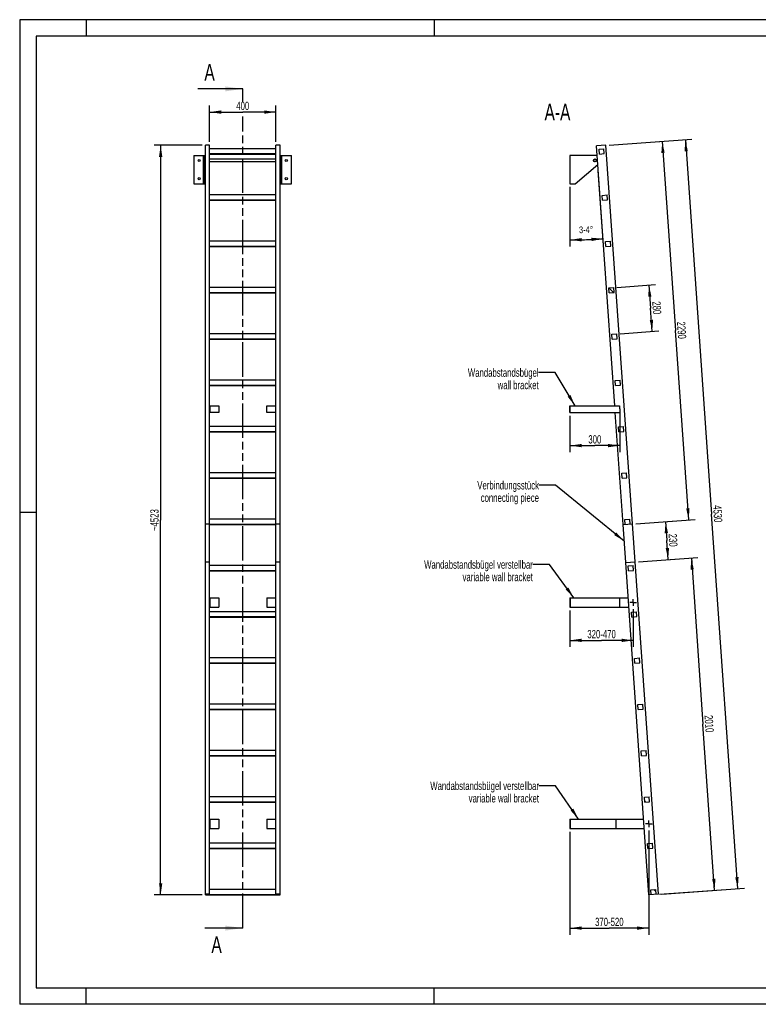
# Model space of a CAD drawing. Header units: millimetres. Extents: x 0 to 8400, y 0 to 5940.
# Tile 1 of 2: x 0 to 4455, y 0 to 5940. Entities that reach past the tile are written whole.
import ezdxf

# ---------------------------------------------------------------- set-up
doc = ezdxf.new("R2010")
doc.units = ezdxf.units.MM
doc.header["$LTSCALE"] = 462
doc.linetypes.add('CENTER', pattern=[0.6, 0.375, -0.075, 0.075, -0.075])
doc.linetypes.add('PHANTOM', pattern=[0.8, 0.45, -0.05, 0.1, -0.05, 0.1, -0.05])
doc.layers.get('0').update_dxf_attribs({"linetype": 'CONTINUOUS'})
for name, color, linetype in [('005_AXIS', 7, 'CONTINUOUS'), ('050_DIMENSIONING', 7, 'CONTINUOUS'), ('053_NOTES', 7, 'CONTINUOUS'), ('HATCHING_BL0', 7, 'CONTINUOUS')]:
    doc.layers.add(name, color=color, linetype=linetype)
doc.styles.get("Standard").update_dxf_attribs({"font": 'txt', "width": 0.7})
doc.dimstyles.new('DIMSTYLE_1', dxfattribs={"dimtxt": 50, "dimasz": 70, "dimexe": 2, "dimexo": 1, "dimtad": 1, "dimdec": 1, "dimtxsty": 'Standard', "dimblk": '_FILLED', "dimblk1": '_FILLED', "dimblk2": '_FILLED', "dimcen": 0.09, "dimazin": 2, "dimtp": 0.5, "dimtm": 0.5, "dimtfac": 1, "dimtdec": 1, "dimtofl": 0, "dimtmove": 0, "dimatfit": 3, "dimldrblk": '_FILLED', "dimfxl": 1, "dimtolj": 1, "dimarcsym": 0})
doc.dimstyles.new('DIMSTYLE_2', dxfattribs={"dimtxt": 40, "dimasz": 70, "dimexe": 2, "dimexo": 1, "dimgap": 2, "dimtad": 1, "dimdec": 1, "dimtxsty": 'Standard', "dimblk": '_FILLED', "dimblk1": '_FILLED', "dimblk2": '_FILLED', "dimcen": 0.09, "dimazin": 2, "dimtp": 0.5, "dimtm": 0.5, "dimtfac": 1, "dimtdec": 1, "dimtofl": 0, "dimtmove": 0, "dimatfit": 3, "dimldrblk": '_FILLED', "dimfxl": 1, "dimtolj": 1, "dimarcsym": 0})
doc.dimstyles.new('DIMSTYLE_3', dxfattribs={"dimtxt": 50, "dimasz": 70, "dimexe": 2, "dimexo": 1, "dimtad": 1, "dimdec": 1, "dimtxsty": 'Standard', "dimblk": '_FILLED', "dimblk1": '_FILLED', "dimblk2": '_FILLED', "dimcen": 0.09, "dimazin": 2, "dimtp": 2, "dimtm": 2, "dimtfac": 1, "dimtdec": 1, "dimtofl": 0, "dimtmove": 0, "dimatfit": 3, "dimldrblk": '_FILLED', "dimfxl": 1, "dimtolj": 1, "dimarcsym": 0})
doc.dimstyles.new('DIMSTYLE_4', dxfattribs={"dimtxt": 50, "dimasz": 70, "dimexe": 2, "dimexo": 1, "dimtad": 1, "dimdec": 0, "dimtxsty": 'Standard', "dimblk": '_FILLED', "dimblk1": '_FILLED', "dimblk2": '_FILLED', "dimcen": 0.09, "dimazin": 2, "dimtp": 2, "dimtm": 2, "dimtfac": 1, "dimtdec": 0, "dimtofl": 0, "dimtmove": 0, "dimatfit": 3, "dimldrblk": '_FILLED', "dimfxl": 1, "dimtolj": 1, "dimarcsym": 0})
doc.dimstyles.new('DIMSTYLE_5', dxfattribs={"dimtxt": 50, "dimasz": 70, "dimexe": 2, "dimexo": 1, "dimtad": 1, "dimtxsty": 'Standard', "dimblk": '_FILLED', "dimblk1": '_FILLED', "dimblk2": '_FILLED', "dimcen": 0.09, "dimazin": 2, "dimtp": 0.5, "dimtm": 0.5, "dimtfac": 1, "dimtofl": 0, "dimtmove": 0, "dimatfit": 3, "dimldrblk": '_FILLED', "dimfxl": 1, "dimtolj": 1, "dimarcsym": 0})
doc.dimstyles.new('DIMSTYLE_6', dxfattribs={"dimtxt": 50, "dimasz": 70, "dimexe": 2, "dimexo": 1, "dimtad": 1, "dimtxsty": 'Standard', "dimblk": '_FILLED', "dimblk1": '_FILLED', "dimblk2": '_FILLED', "dimcen": 0.09, "dimazin": 2, "dimtp": 0.8, "dimtm": 0.8, "dimtfac": 1, "dimtofl": 0, "dimtmove": 0, "dimatfit": 3, "dimldrblk": '_FILLED', "dimfxl": 1, "dimtolj": 1, "dimarcsym": 0})
doc.dimstyles.new('DIMSTYLE_7', dxfattribs={"dimtxt": 50, "dimasz": 70, "dimexe": 2, "dimexo": 1, "dimtad": 1, "dimtxsty": 'Standard', "dimblk": '_FILLED', "dimblk1": '_FILLED', "dimblk2": '_FILLED', "dimcen": 0.09, "dimazin": 2, "dimtp": 2, "dimtm": 2, "dimtfac": 1, "dimtofl": 0, "dimtmove": 0, "dimatfit": 3, "dimldrblk": '_FILLED', "dimfxl": 1, "dimtolj": 1, "dimarcsym": 0})
doc.dimstyles.new('DIMSTYLE_8', dxfattribs={"dimtxt": 50, "dimasz": 70, "dimexe": 2, "dimexo": 1, "dimtad": 1, "dimdec": 0, "dimtxsty": 'Standard', "dimblk": '_FILLED', "dimblk1": '_FILLED', "dimblk2": '_FILLED', "dimcen": 0.09, "dimazin": 2, "dimtp": 0.5, "dimtm": 0.5, "dimtfac": 1, "dimtdec": 0, "dimtofl": 0, "dimtmove": 0, "dimatfit": 3, "dimldrblk": '_FILLED', "dimfxl": 1, "dimtolj": 1, "dimarcsym": 0})
doc.dimstyles.get("Standard").update_dxf_attribs({"dimtxt": 50, "dimasz": 70, "dimexe": 2, "dimexo": 1, "dimtad": 1, "dimtxsty": 'Standard', "dimblk": '_FILLED', "dimblk1": '_FILLED', "dimblk2": '_FILLED', "dimcen": 0.09, "dimazin": 2, "dimtol": 1, "dimtp": 0.01, "dimtm": 0.01, "dimtfac": 1, "dimtofl": 0, "dimtmove": 0, "dimatfit": 3, "dimldrblk": '_FILLED', "dimfxl": 1, "dimtolj": 1, "dimarcsym": 0})

# ---------------------------------------------------------------- blocks, each defined once
blk = doc.blocks.new('_FILLED')
at = {"color": 0, "linetype": 'ByBlock'}
blk.add_solid([(0, 0), (-1, 0.143), (-1, -0.143)], dxfattribs=at)
blk = doc.blocks.new('*D2')
at = {"layer": '050_DIMENSIONING', "color": 2, "linetype": 'Continuous', "transparency": 16777216}
for p, q in [((1145.2, 5202.6), (1145.2, 5422.6)), ((1545.2, 5202.6), (1545.2, 5422.6)), ((1145.2, 5382.6), (1345.2, 5382.6)), ((1545.2, 5382.6), (1345.2, 5382.6))]:
    blk.add_line(p, q, dxfattribs=at)
at = {"layer": '050_DIMENSIONING', "color": 2, "linetype": 'Continuous', "transparency": 16777216, "xscale": 70, "yscale": 70, "zscale": 70, "rotation": 180}
blk.add_blockref('_FILLED', (1145.2, 5382.6), dxfattribs=at)
at = {"layer": '050_DIMENSIONING', "color": 2, "linetype": 'Continuous', "transparency": 16777216, "xscale": 70, "yscale": 70, "zscale": 70}
blk.add_blockref('_FILLED', (1545.2, 5382.6), dxfattribs=at)
at = {"layer": '050_DIMENSIONING', "color": 2, "linetype": 'Continuous', "transparency": 16777216, "insert": (1345.2, 5445.1), "char_height": 50, "width": 176.786, "attachment_point": 2, "line_spacing_factor": 0.9}
blk.add_mtext('400', dxfattribs=at)
blk = doc.blocks.new('*D3')
at = {"layer": '050_DIMENSIONING', "color": 2, "linetype": 'Continuous', "transparency": 16777216}
for p, q in [((3521, 4578.7), (3489.4, 5030.8)), ((3318.7, 4930.8), (3318.7, 4571.6))]:
    blk.add_line(p, q, dxfattribs=at)
for start, end in [(270, 272), (272, 274)]:
    blk.add_arc((3318.7, 7472.4), 2860.8, start, end, dxfattribs=at)
for points in [[(3388.5, 4622.5), (3318.7, 4611.6), (3388.8, 4602.5)], [(3448.9, 4604.6), (3518.2, 4618.6), (3447.8, 4624.5)]]:
    blk.add_solid(points, dxfattribs=at)
at = {"layer": '050_DIMENSIONING', "color": 2, "linetype": 'Continuous', "transparency": 16777216, "insert": (3415.7, 4693.3), "char_height": 40, "width": 172.857, "attachment_point": 2, "rotation": 2, "line_spacing_factor": 0.9}
blk.add_mtext('3-4\\fgdt;{\\W1.0;{\\fgdt;~}}', dxfattribs=at)
blk = doc.blocks.new('*D4')
at = {"layer": '050_DIMENSIONING', "color": 2, "linetype": 'Continuous', "transparency": 16777216}
for p, q in [((3555.9, 5184), (4054.6, 5218.9)), ((4014.7, 5216.1), (4172.7, 2956.6)), ((4330.7, 697.1), (4172.7, 2956.6)), ((3871.9, 665), (4370.6, 699.9))]:
    blk.add_line(p, q, dxfattribs=at)
at = {"layer": '050_DIMENSIONING', "color": 2, "linetype": 'Continuous', "transparency": 16777216, "xscale": 70, "yscale": 70, "zscale": 70}
for p, rotation in [((4014.7, 5216.1), 94), ((4330.7, 697.1), 274)]:
    blk.add_blockref('_FILLED', p, dxfattribs=dict(at, rotation=rotation))
at = {"layer": '050_DIMENSIONING', "color": 2, "linetype": 'Continuous', "transparency": 16777216, "insert": (4235.1, 2961), "char_height": 50, "width": 225, "attachment_point": 2, "rotation": 274, "line_spacing_factor": 0.9}
blk.add_mtext('4530', dxfattribs=at)
blk = doc.blocks.new('*D5')
at = {"layer": '050_DIMENSIONING', "color": 2, "linetype": 'Continuous', "transparency": 16777216}
for p, q in [((1100.2, 5182.6), (810.2, 5182.6)), ((850.2, 5182.6), (850.2, 2921.1)), ((850.2, 659.7), (850.2, 2921.1)), ((1100.2, 659.7), (810.2, 659.7))]:
    blk.add_line(p, q, dxfattribs=at)
at = {"layer": '050_DIMENSIONING', "color": 2, "linetype": 'Continuous', "transparency": 16777216, "xscale": 70, "yscale": 70, "zscale": 70}
for p, rotation in [((850.2, 5182.6), 90), ((850.2, 659.7), 270)]:
    blk.add_blockref('_FILLED', p, dxfattribs=dict(at, rotation=rotation))
at = {"layer": '050_DIMENSIONING', "color": 2, "linetype": 'Continuous', "transparency": 16777216, "insert": (787.7, 2921.1), "char_height": 50, "width": 283.929, "attachment_point": 2, "rotation": 90, "line_spacing_factor": 0.9}
blk.add_mtext('~4523', dxfattribs=at)
blk = doc.blocks.new('*D6')
at = {"layer": '050_DIMENSIONING', "color": 2, "linetype": 'Continuous', "transparency": 16777216}
for p, q in [((3618.7, 3592.2), (3618.7, 3330.7)), ((3318.7, 3550.7), (3318.7, 3330.7)), ((3318.7, 3370.7), (3468.7, 3370.7)), ((3618.7, 3370.7), (3468.7, 3370.7))]:
    blk.add_line(p, q, dxfattribs=at)
at = {"layer": '050_DIMENSIONING', "color": 2, "linetype": 'Continuous', "transparency": 16777216, "xscale": 70, "yscale": 70, "zscale": 70, "rotation": 180}
blk.add_blockref('_FILLED', (3318.7, 3370.7), dxfattribs=at)
at = {"layer": '050_DIMENSIONING', "color": 2, "linetype": 'Continuous', "transparency": 16777216, "xscale": 70, "yscale": 70, "zscale": 70}
blk.add_blockref('_FILLED', (3618.7, 3370.7), dxfattribs=at)
at = {"layer": '050_DIMENSIONING', "color": 2, "linetype": 'Continuous', "transparency": 16777216, "insert": (3468.7, 3433.2), "char_height": 50, "width": 171.429, "attachment_point": 2, "line_spacing_factor": 0.9}
blk.add_mtext('300', dxfattribs=at)
blk = doc.blocks.new('*D7')
at = {"layer": '050_DIMENSIONING', "color": 2, "linetype": 'Continuous', "transparency": 16777216}
for p, q in [((3700.2, 2384.1), (3700.2, 2155.6)), ((3318.7, 2375.6), (3318.7, 2155.6)), ((3318.7, 2195.6), (3509.4, 2195.6)), ((3700.2, 2195.6), (3509.4, 2195.6))]:
    blk.add_line(p, q, dxfattribs=at)
at = {"layer": '050_DIMENSIONING', "color": 2, "linetype": 'Continuous', "transparency": 16777216, "xscale": 70, "yscale": 70, "zscale": 70, "rotation": 180}
blk.add_blockref('_FILLED', (3318.7, 2195.6), dxfattribs=at)
at = {"layer": '050_DIMENSIONING', "color": 2, "linetype": 'Continuous', "transparency": 16777216, "xscale": 70, "yscale": 70, "zscale": 70}
blk.add_blockref('_FILLED', (3700.2, 2195.6), dxfattribs=at)
at = {"layer": '050_DIMENSIONING', "color": 2, "linetype": 'Continuous', "transparency": 16777216, "insert": (3509.4, 2258.1), "char_height": 50, "width": 401.786, "attachment_point": 2, "line_spacing_factor": 0.9}
blk.add_mtext('320-470\\P ', dxfattribs=at)
blk = doc.blocks.new('*D8')
at = {"layer": '050_DIMENSIONING', "color": 2, "linetype": 'Continuous', "transparency": 16777216}
for p, q in [((3318.7, 1040.7), (3318.7, 419.7)), ((3793.6, 1049.2), (3793.6, 419.7)), ((3318.7, 459.7), (3556.1, 459.7)), ((3793.6, 459.7), (3556.1, 459.7))]:
    blk.add_line(p, q, dxfattribs=at)
at = {"layer": '050_DIMENSIONING', "color": 2, "linetype": 'Continuous', "transparency": 16777216, "xscale": 70, "yscale": 70, "zscale": 70, "rotation": 180}
blk.add_blockref('_FILLED', (3318.7, 459.7), dxfattribs=at)
at = {"layer": '050_DIMENSIONING', "color": 2, "linetype": 'Continuous', "transparency": 16777216, "xscale": 70, "yscale": 70, "zscale": 70}
blk.add_blockref('_FILLED', (3793.6, 459.7), dxfattribs=at)
at = {"layer": '050_DIMENSIONING', "color": 2, "linetype": 'Continuous', "transparency": 16777216, "insert": (3556.1, 522.2), "char_height": 50, "width": 396.429, "attachment_point": 2, "line_spacing_factor": 0.9}
blk.add_mtext('370-520\\P ', dxfattribs=at)
blk = doc.blocks.new('*D9')
at = {"layer": '050_DIMENSIONING', "color": 2, "linetype": 'Continuous', "transparency": 16777216}
for p, q in [((3731.6, 2670.2), (4090.8, 2695.3)), ((4050.9, 2692.5), (4121, 1689.9)), ((4191.1, 687.4), (4121, 1689.9)), ((3858.4, 664.1), (4231, 690.2))]:
    blk.add_line(p, q, dxfattribs=at)
at = {"layer": '050_DIMENSIONING', "color": 2, "linetype": 'Continuous', "transparency": 16777216, "xscale": 70, "yscale": 70, "zscale": 70}
for p, rotation in [((4050.9, 2692.5), 94), ((4191.1, 687.4), 274)]:
    blk.add_blockref('_FILLED', p, dxfattribs=dict(at, rotation=rotation))
at = {"layer": '050_DIMENSIONING', "color": 2, "linetype": 'Continuous', "transparency": 16777216, "insert": (4183.3, 1694.3), "char_height": 50, "width": 219.643, "attachment_point": 2, "rotation": 274, "line_spacing_factor": 0.9}
blk.add_mtext('2010', dxfattribs=at)
blk = doc.blocks.new('*D10')
at = {"layer": '050_DIMENSIONING', "color": 2, "linetype": 'Continuous', "transparency": 16777216}
for p, q in [((3555.9, 5184), (3915, 5209.1)), ((3875.1, 5206.3), (3955, 4064.1)), ((4034.8, 2921.9), (3955, 4064.1)), ((3715.6, 2899.6), (4074.7, 2924.7))]:
    blk.add_line(p, q, dxfattribs=at)
at = {"layer": '050_DIMENSIONING', "color": 2, "linetype": 'Continuous', "transparency": 16777216, "xscale": 70, "yscale": 70, "zscale": 70}
for p, rotation in [((3875.1, 5206.3), 94), ((4034.8, 2921.9), 274)]:
    blk.add_blockref('_FILLED', p, dxfattribs=dict(at, rotation=rotation))
at = {"layer": '050_DIMENSIONING', "color": 2, "linetype": 'Continuous', "transparency": 16777216, "insert": (4017.3, 4068.5), "char_height": 50, "width": 235.714, "attachment_point": 2, "rotation": 274, "line_spacing_factor": 0.9}
blk.add_mtext('2290', dxfattribs=at)
blk = doc.blocks.new('*D11')
at = {"layer": '050_DIMENSIONING', "color": 2, "linetype": 'Continuous', "transparency": 16777216}
for p, q in [((3715.6, 2899.5), (3935.1, 2914.8)), ((3895.2, 2912), (3903.2, 2797.4)), ((3911.2, 2682.8), (3903.2, 2797.4)), ((3731.6, 2670.3), (3951.1, 2685.6))]:
    blk.add_line(p, q, dxfattribs=at)
at = {"layer": '050_DIMENSIONING', "color": 2, "linetype": 'Continuous', "transparency": 16777216, "xscale": 70, "yscale": 70, "zscale": 70}
for p, rotation in [((3895.2, 2912), 94), ((3911.2, 2682.8), 274)]:
    blk.add_blockref('_FILLED', p, dxfattribs=dict(at, rotation=rotation))
at = {"layer": '050_DIMENSIONING', "color": 2, "linetype": 'Continuous', "transparency": 16777216, "insert": (3965.5, 2801.8), "char_height": 50, "width": 171.429, "attachment_point": 2, "rotation": 274, "line_spacing_factor": 0.9}
blk.add_mtext('230', dxfattribs=at)
blk = doc.blocks.new('*D12')
at = {"layer": '050_DIMENSIONING', "color": 2, "linetype": 'Continuous', "transparency": 16777216}
for p, q in [((3602.4, 4325.2), (3835.3, 4341.5)), ((3795.4, 4338.7), (3805.2, 4199)), ((3814.9, 4059.3), (3805.2, 4199)), ((3621.9, 4045.8), (3854.8, 4062.1))]:
    blk.add_line(p, q, dxfattribs=at)
at = {"layer": '050_DIMENSIONING', "color": 2, "linetype": 'Continuous', "transparency": 16777216, "xscale": 70, "yscale": 70, "zscale": 70}
for p, rotation in [((3795.4, 4338.7), 94), ((3814.9, 4059.3), 274)]:
    blk.add_blockref('_FILLED', p, dxfattribs=dict(at, rotation=rotation))
at = {"layer": '050_DIMENSIONING', "color": 2, "linetype": 'Continuous', "transparency": 16777216, "insert": (3867.5, 4203.4), "char_height": 50, "width": 176.786, "attachment_point": 2, "rotation": 274, "line_spacing_factor": 0.9}
blk.add_mtext('280', dxfattribs=at)
blk = doc.blocks.new('XSEC_FILLED')
at = {"color": 0, "linetype": 'ByBlock'}
blk.add_solid([(0, 0), (-1, 0.143), (-1, -0.143)], dxfattribs=at)
blk = doc.blocks.new('HATCHING_BL0', base_point=(1209.9, 2991.1))
at = {"layer": 'HATCHING_BL0', "color": 7, "linetype": 'PHANTOM'}
for p, q in [((1345.2, 5442.2), (1345.2, 5522.6)), ((1345.2, 459.7), (1345.2, 5355.4))]:
    blk.add_line(p, q, dxfattribs=at)
at = {"layer": 'HATCHING_BL0', "color": 7, "linetype": 'Continuous', "char_height": 100, "width": 128.571, "attachment_point": 1, "line_spacing_factor": 0.9}
for insert in [(1113.9, 5672.6), (1156.3, 409.7)]:
    blk.add_mtext('A', dxfattribs=dict(at, insert=insert))
at = {"layer": 'HATCHING_BL0', "color": 7, "linetype": 'Continuous'}
for points in [[(1345.2, 5522.6), (1074.6, 5522.6)], [(1345.2, 459.7), (1117.1, 459.7)]]:
    blk.add_leader(points, dimstyle='Standard', override={"dimasz": 105, "dimtad": 0, "dimldrblk": 'XSEC_FILLED'}, dxfattribs=at)

msp = doc.modelspace()

# ---------------------------------------------------------------- hatches: boundary and pattern name
at = {"linetype": 'Continuous'}
h = msp.add_hatch(dxfattribs=at)
h.set_pattern_fill('ANSI31', color=2, angle=90, style=0, pattern_type=2)
h.set_pattern_definition([(135, (3318.65, 5035.77), (-239.875, -239.875), [])])
edge = h.paths.add_edge_path()
edge.add_line((3838.438, 662.711), (3808.511, 660.619))
edge.add_line((3808.511, 660.619), (3806.418, 690.545))
edge.add_line((3806.418, 690.545), (3836.345, 692.638))
edge.add_line((3838.438, 662.711), (3836.345, 692.638))
edge = h.paths.add_edge_path()
edge.add_line((3496.002, 5129.706), (3493.909, 5159.632))
edge.add_line((3493.909, 5159.632), (3523.836, 5161.725))
edge.add_line((3525.929, 5131.798), (3523.836, 5161.725))
edge.add_line((3496.002, 5129.706), (3525.929, 5131.798))
edge = h.paths.add_edge_path()
edge.add_line((3515.534, 4850.388), (3513.441, 4880.314))
edge.add_line((3513.441, 4880.314), (3543.368, 4882.407))
edge.add_line((3545.461, 4852.48), (3543.368, 4882.407))
edge.add_line((3515.534, 4850.388), (3545.461, 4852.48))
edge = h.paths.add_edge_path()
edge.add_line((3535.065, 4571.07), (3532.973, 4600.997))
edge.add_line((3532.973, 4600.997), (3562.9, 4603.089))
edge.add_line((3564.992, 4573.162), (3562.9, 4603.089))
edge.add_line((3535.065, 4571.07), (3564.992, 4573.162))
edge = h.paths.add_edge_path()
edge.add_line((3554.597, 4291.752), (3552.505, 4321.679))
edge.add_line((3552.505, 4321.679), (3582.432, 4323.771))
edge.add_line((3584.524, 4293.844), (3582.432, 4323.771))
edge.add_line((3554.597, 4291.752), (3584.524, 4293.844))
edge = h.paths.add_edge_path()
edge.add_line((3574.129, 4012.434), (3572.036, 4042.361))
edge.add_line((3572.036, 4042.361), (3601.963, 4044.453))
edge.add_line((3604.056, 4014.526), (3601.963, 4044.453))
edge.add_line((3574.129, 4012.434), (3604.056, 4014.526))
edge = h.paths.add_edge_path()
edge.add_line((3593.661, 3733.116), (3591.568, 3763.043))
edge.add_line((3591.568, 3763.043), (3621.495, 3765.135))
edge.add_line((3623.588, 3735.209), (3621.495, 3765.135))
edge.add_line((3593.661, 3733.116), (3623.588, 3735.209))
edge = h.paths.add_edge_path()
edge.add_line((3613.193, 3453.798), (3611.1, 3483.725))
edge.add_line((3611.1, 3483.725), (3641.027, 3485.818))
edge.add_line((3643.12, 3455.891), (3641.027, 3485.818))
edge.add_line((3613.193, 3453.798), (3643.12, 3455.891))
edge = h.paths.add_edge_path()
edge.add_line((3632.725, 3174.48), (3630.632, 3204.407))
edge.add_line((3630.632, 3204.407), (3660.559, 3206.5))
edge.add_line((3662.651, 3176.573), (3660.559, 3206.5))
edge.add_line((3632.725, 3174.48), (3662.651, 3176.573))
edge = h.paths.add_edge_path()
edge.add_line((3652.256, 2895.162), (3650.164, 2925.089))
edge.add_line((3650.164, 2925.089), (3680.091, 2927.182))
edge.add_line((3682.183, 2897.255), (3680.091, 2927.182))
edge.add_line((3652.256, 2895.162), (3682.183, 2897.255))
edge = h.paths.add_edge_path()
edge.add_line((3671.788, 2615.844), (3669.695, 2645.771))
edge.add_line((3669.695, 2645.771), (3699.622, 2647.864))
edge.add_line((3701.715, 2617.937), (3699.622, 2647.864))
edge.add_line((3671.788, 2615.844), (3701.715, 2617.937))
edge = h.paths.add_edge_path()
edge.add_line((3691.32, 2336.526), (3689.227, 2366.453))
edge.add_line((3689.227, 2366.453), (3719.154, 2368.546))
edge.add_line((3721.247, 2338.619), (3719.154, 2368.546))
edge.add_line((3691.32, 2336.526), (3721.247, 2338.619))
edge = h.paths.add_edge_path()
edge.add_line((3710.852, 2057.208), (3708.759, 2087.135))
edge.add_line((3708.759, 2087.135), (3738.686, 2089.228))
edge.add_line((3740.779, 2059.301), (3738.686, 2089.228))
edge.add_line((3710.852, 2057.208), (3740.779, 2059.301))
edge = h.paths.add_edge_path()
edge.add_line((3730.384, 1777.89), (3728.291, 1807.817))
edge.add_line((3728.291, 1807.817), (3758.218, 1809.91))
edge.add_line((3760.311, 1779.983), (3758.218, 1809.91))
edge.add_line((3730.384, 1777.89), (3760.311, 1779.983))
edge = h.paths.add_edge_path()
edge.add_line((3749.915, 1498.572), (3747.823, 1528.499))
edge.add_line((3747.823, 1528.499), (3777.75, 1530.592))
edge.add_line((3779.842, 1500.665), (3777.75, 1530.592))
edge.add_line((3749.915, 1498.572), (3779.842, 1500.665))
edge = h.paths.add_edge_path()
edge.add_line((3769.447, 1219.254), (3767.355, 1249.181))
edge.add_line((3767.355, 1249.181), (3797.281, 1251.274))
edge.add_line((3799.374, 1221.347), (3797.281, 1251.274))
edge.add_line((3769.447, 1219.254), (3799.374, 1221.347))
edge = h.paths.add_edge_path()
edge.add_line((3788.979, 939.936), (3786.886, 969.863))
edge.add_line((3786.886, 969.863), (3816.813, 971.956))
edge.add_line((3818.906, 942.029), (3816.813, 971.956))
edge.add_line((3788.979, 939.936), (3818.906, 942.029))
edge = h.paths.add_edge_path()
edge.add_arc((3469.653, 5090.773), 7.5, 0, 180)
edge.add_arc((3469.653, 5090.773), 7.5, -180, 0)

# ---------------------------------------------------------------- linework, layer by layer
at = {"color": 3, "linetype": 'Continuous'}
for p, q in [((0, 5940), (0, 0)), ((8400, 5940), (0, 5940)), ((400, 5940), (400, 5840)), ((2500, 5940), (2500, 5840)), ((0, 2970), (100, 2970)), ((400, 0), (400, 100)), ((2500, 0), (2500, 100)), ((8400, 0), (0, 0))]:
    msp.add_line(p, q, dxfattribs=at)
at = {"color": 5, "linetype": 'Continuous'}
for p, q in [((100, 5840), (100, 100)), ((8300, 5840), (100, 5840)), ((100, 100), (8300, 100))]:
    msp.add_line(p, q, dxfattribs=at)
at = {"color": 7, "linetype": 'Continuous'}
for p, q in [((1120.154, 659.677), (1120.154, 5182.618)), ((1145.154, 5182.618), (1120.154, 5182.618)), ((1145.154, 662.711), (1145.154, 5182.618)), ((1545.154, 662.711), (1545.154, 5182.618)), ((1570.154, 5182.618), (1545.154, 5182.618)), ((1570.154, 659.677), (1570.154, 5182.618)), ((3535.908, 5182.618), (3479.047, 5178.642)), ((3695.65, 2898.196), (3535.908, 5182.618)), ((1050.154, 5120.773), (1115.154, 5120.773)), ((1109.154, 4950.773), (1109.154, 5120.773)), ((1115.154, 4950.773), (1115.154, 5120.773)), ((1545.154, 5161.725), (1145.154, 5161.725)), ((1145.154, 5131.798), (1545.154, 5131.798)), ((1145.154, 5129.706), (1545.154, 5129.706)), ((1575.154, 4950.773), (1575.154, 5120.773)), ((1575.154, 5120.773), (1640.154, 5120.773)), ((1581.154, 4950.773), (1581.154, 5120.773)), ((3469.653, 5120.773), (3318.653, 5120.773)), ((3493.909, 5159.632), (3523.836, 5161.725)), ((3496.002, 5129.706), (3493.909, 5159.632)), ((3496.002, 5129.706), (3525.929, 5131.798)), ((3525.929, 5131.798), (3523.836, 5161.725)), ((3350.27, 4950.773), (3486.918, 5066.087)), ((1050.154, 4950.773), (1115.154, 4950.773)), ((1575.154, 4950.773), (1640.154, 4950.773)), ((3318.653, 4950.773), (3350.27, 4950.773)), ((1545.154, 4882.407), (1145.154, 4882.407)), ((3513.441, 4880.314), (3543.368, 4882.407)), ((3515.534, 4850.388), (3513.441, 4880.314)), ((3545.461, 4852.48), (3543.368, 4882.407)), ((1145.154, 4852.48), (1545.154, 4852.48)), ((1145.154, 4850.388), (1545.154, 4850.388)), ((3515.534, 4850.388), (3545.461, 4852.48)), ((1545.154, 4603.089), (1145.154, 4603.089)), ((3532.973, 4600.997), (3562.9, 4603.089)), ((3535.065, 4571.07), (3532.973, 4600.997)), ((3564.992, 4573.162), (3562.9, 4603.089)), ((1145.154, 4573.162), (1545.154, 4573.162)), ((1145.154, 4571.07), (1545.154, 4571.07)), ((3535.065, 4571.07), (3564.992, 4573.162)), ((1545.154, 4323.771), (1145.154, 4323.771)), ((1145.154, 4293.844), (1545.154, 4293.844)), ((1145.154, 4291.752), (1545.154, 4291.752)), ((3552.505, 4321.679), (3582.432, 4323.771)), ((3554.597, 4291.752), (3552.505, 4321.679)), ((3554.597, 4291.752), (3584.524, 4293.844)), ((3584.524, 4293.844), (3582.432, 4323.771)), ((1545.154, 4044.453), (1145.154, 4044.453)), ((3572.036, 4042.361), (3601.963, 4044.453)), ((3574.129, 4012.434), (3572.036, 4042.361)), ((3604.056, 4014.526), (3601.963, 4044.453)), ((1145.154, 4014.526), (1545.154, 4014.526)), ((1145.154, 4012.434), (1545.154, 4012.434)), ((3574.129, 4012.434), (3604.056, 4014.526)), ((1545.154, 3765.135), (1145.154, 3765.135)), ((3591.568, 3763.043), (3621.495, 3765.135)), ((3593.661, 3733.116), (3591.568, 3763.043)), ((3623.588, 3735.209), (3621.495, 3765.135)), ((1145.154, 3735.209), (1545.154, 3735.209)), ((1145.154, 3733.116), (1545.154, 3733.116)), ((3593.661, 3733.116), (3623.588, 3735.209)), ((1147.154, 3610.739), (1200.154, 3610.739)), ((1200.154, 3570.739), (1147.154, 3570.739)), ((1200.154, 3610.739), (1200.154, 3570.739)), ((1490.154, 3570.739), (1490.154, 3610.739)), ((1490.154, 3610.739), (1543.154, 3610.739)), ((1543.154, 3570.739), (1490.154, 3570.739)), ((3318.653, 3570.739), (3318.653, 3610.739)), ((3318.653, 3610.739), (3617.255, 3610.739)), ((3318.653, 3570.739), (3620.052, 3570.739)), ((3320.653, 3570.739), (3320.653, 3610.739)), ((3638.789, 2894.22), (3591.482, 3570.739)), ((1545.154, 3485.818), (1145.154, 3485.818)), ((1145.154, 3455.891), (1545.154, 3455.891)), ((1145.154, 3453.798), (1545.154, 3453.798)), ((3611.1, 3483.725), (3641.027, 3485.818)), ((3613.193, 3453.798), (3611.1, 3483.725)), ((3613.193, 3453.798), (3643.12, 3455.891)), ((3643.12, 3455.891), (3641.027, 3485.818)), ((1545.154, 3206.5), (1145.154, 3206.5)), ((1145.154, 3176.573), (1545.154, 3176.573)), ((1145.154, 3174.48), (1545.154, 3174.48)), ((3630.632, 3204.407), (3660.559, 3206.5)), ((3632.725, 3174.48), (3630.632, 3204.407)), ((3632.725, 3174.48), (3662.651, 3176.573)), ((3662.651, 3176.573), (3660.559, 3206.5)), ((1545.154, 2927.182), (1145.154, 2927.182)), ((3650.164, 2925.089), (3680.091, 2927.182)), ((3652.256, 2895.162), (3650.164, 2925.089)), ((3682.183, 2897.255), (3680.091, 2927.182)), ((1120.154, 2898.196), (1145.154, 2898.196)), ((1120.154, 2898.097), (1145.154, 2898.097)), ((1145.154, 2897.255), (1545.154, 2897.255)), ((1145.154, 2895.162), (1545.154, 2895.162)), ((1545.154, 2898.196), (1570.154, 2898.196)), ((1545.154, 2898.097), (1570.154, 2898.097)), ((3638.789, 2894.22), (3695.65, 2898.196)), ((3638.796, 2894.121), (3695.657, 2898.097)), ((3654.826, 2664.88), (3638.796, 2894.121)), ((3711.687, 2668.856), (3695.657, 2898.097)), ((1120.154, 2668.856), (1145.154, 2668.856)), ((1120.154, 2668.757), (1145.154, 2668.757)), ((1545.154, 2647.864), (1145.154, 2647.864)), ((1145.154, 2617.937), (1545.154, 2617.937)), ((1145.154, 2615.844), (1545.154, 2615.844)), ((1545.154, 2668.856), (1570.154, 2668.856)), ((1545.154, 2668.757), (1570.154, 2668.757)), ((3654.826, 2664.88), (3711.687, 2668.856)), ((3654.833, 2664.781), (3711.694, 2668.757)), ((3795.044, 659.677), (3654.833, 2664.781)), ((3669.695, 2645.771), (3699.622, 2647.864)), ((3671.788, 2615.844), (3669.695, 2645.771)), ((3671.788, 2615.844), (3701.715, 2617.937)), ((3701.715, 2617.937), (3699.622, 2647.864)), ((3851.905, 663.653), (3711.694, 2668.757)), ((1145.154, 2452.638), (1200.154, 2452.638)), ((1147.154, 2452.638), (1147.154, 2395.638)), ((1200.154, 2452.638), (1200.154, 2395.638)), ((1490.154, 2452.638), (1545.154, 2452.638)), ((1490.154, 2452.638), (1490.154, 2395.638)), ((1543.154, 2452.638), (1543.154, 2395.638)), ((3318.653, 2452.638), (3669.668, 2452.638)), ((3318.653, 2452.638), (3318.653, 2395.638)), ((3320.653, 2452.638), (3320.653, 2395.638)), ((3617.255, 2452.638), (3617.255, 2395.638)), ((1145.154, 2395.638), (1200.154, 2395.638)), ((1490.154, 2395.638), (1545.154, 2395.638)), ((3318.653, 2395.638), (3673.653, 2395.638)), ((1545.154, 2368.546), (1145.154, 2368.546)), ((1145.154, 2338.619), (1545.154, 2338.619)), ((1145.154, 2336.526), (1545.154, 2336.526)), ((3689.227, 2366.453), (3719.154, 2368.546)), ((3691.32, 2336.526), (3689.227, 2366.453)), ((3691.32, 2336.526), (3721.247, 2338.619)), ((3721.247, 2338.619), (3719.154, 2368.546)), ((1545.154, 2089.228), (1145.154, 2089.228)), ((3708.759, 2087.135), (3738.686, 2089.228)), ((3710.852, 2057.208), (3708.759, 2087.135)), ((3740.779, 2059.301), (3738.686, 2089.228)), ((1145.154, 2059.301), (1545.154, 2059.301)), ((1145.154, 2057.208), (1545.154, 2057.208)), ((3710.852, 2057.208), (3740.779, 2059.301)), ((1545.154, 1809.91), (1145.154, 1809.91)), ((3728.291, 1807.817), (3758.218, 1809.91)), ((3730.384, 1777.89), (3728.291, 1807.817)), ((3760.311, 1779.983), (3758.218, 1809.91)), ((1145.154, 1779.983), (1545.154, 1779.983)), ((1145.154, 1777.89), (1545.154, 1777.89)), ((3730.384, 1777.89), (3760.311, 1779.983)), ((1545.154, 1530.592), (1145.154, 1530.592)), ((1145.154, 1500.665), (1545.154, 1500.665)), ((1145.154, 1498.572), (1545.154, 1498.572)), ((3747.823, 1528.499), (3777.75, 1530.592)), ((3749.915, 1498.572), (3747.823, 1528.499)), ((3749.915, 1498.572), (3779.842, 1500.665)), ((3779.842, 1500.665), (3777.75, 1530.592)), ((1545.154, 1251.274), (1145.154, 1251.274)), ((3767.355, 1249.181), (3797.281, 1251.274)), ((3769.447, 1219.254), (3767.355, 1249.181)), ((3799.374, 1221.347), (3797.281, 1251.274)), ((1145.154, 1221.347), (1545.154, 1221.347)), ((1145.154, 1219.254), (1545.154, 1219.254)), ((3769.447, 1219.254), (3799.374, 1221.347)), ((1145.154, 1117.691), (1200.154, 1117.691)), ((1147.154, 1117.691), (1147.154, 1060.691)), ((1200.154, 1117.691), (1200.154, 1060.691)), ((1490.154, 1117.691), (1545.154, 1117.691)), ((1490.154, 1117.691), (1490.154, 1060.691)), ((1543.154, 1117.691), (1543.154, 1060.691)), ((3318.653, 1117.691), (3763.016, 1117.691)), ((3318.653, 1117.691), (3318.653, 1060.691)), ((3320.653, 1117.691), (3320.653, 1060.691)), ((3594.653, 1117.691), (3594.653, 1060.691)), ((1145.154, 1060.691), (1200.154, 1060.691)), ((1490.154, 1060.691), (1545.154, 1060.691)), ((3318.653, 1060.691), (3767.002, 1060.691)), ((1545.154, 971.956), (1145.154, 971.956)), ((3786.886, 969.863), (3816.813, 971.956)), ((3788.979, 939.936), (3786.886, 969.863)), ((3818.906, 942.029), (3816.813, 971.956)), ((1145.154, 942.029), (1545.154, 942.029)), ((1145.154, 939.936), (1545.154, 939.936)), ((3788.979, 939.936), (3818.906, 942.029)), ((1145.154, 663.653), (1120.154, 663.653)), ((1120.154, 659.677), (1145.154, 659.677)), ((1545.154, 692.638), (1145.154, 692.638)), ((1145.154, 662.711), (1545.154, 662.711)), ((1145.154, 660.619), (1545.154, 660.619)), ((1145.154, 659.677), (1145.154, 660.619)), ((1570.154, 663.653), (1545.154, 663.653)), ((1545.154, 660.619), (1545.154, 659.677)), ((1545.154, 659.677), (1570.154, 659.677)), ((3851.905, 663.653), (3795.044, 659.677)), ((3806.418, 690.545), (3836.345, 692.638)), ((3808.511, 660.619), (3806.418, 690.545)), ((3838.438, 662.711), (3836.345, 692.638))]:
    msp.add_line(p, q, dxfattribs=at)
at = {"color": 9, "linetype": 'Continuous'}
for p, q in [((1115.154, 5067.845), (1109.154, 5067.845)), ((1581.154, 5067.845), (1575.154, 5067.845))]:
    msp.add_line(p, q, dxfattribs=at)
at = {"color": 7, "linetype": 'Continuous'}
msp.add_circle((3469.653, 5090.773), 7.5, dxfattribs=at)
msp.add_arc((3469.653, 5090.773), 30, 62.8744297, 90, dxfattribs=at)
at = {"layer": '005_AXIS', "color": 7, "linetype": 'Continuous'}
for p, q in [((3588.685, 3610.739), (3479.047, 5178.642)), ((1050.154, 5120.773), (1050.154, 4950.773)), ((1640.154, 4950.773), (1640.154, 5120.773)), ((3318.653, 5120.773), (3318.653, 4950.773)), ((1120.154, 5098.273), (1115.154, 5098.273)), ((1120.154, 5083.273), (1115.154, 5083.273)), ((1545.154, 5098.273), (1145.154, 5098.273)), ((1545.154, 5083.273), (1145.154, 5083.273)), ((1575.154, 5098.273), (1570.154, 5098.273)), ((1575.154, 5083.273), (1570.154, 5083.273)), ((1145.154, 3610.739), (1147.154, 3610.739)), ((1145.154, 3570.739), (1147.154, 3570.739)), ((1147.154, 3610.739), (1147.154, 3570.739)), ((1543.154, 3610.739), (1543.154, 3570.739)), ((1545.154, 3610.739), (1543.154, 3610.739)), ((1545.154, 3570.739), (1543.154, 3570.739)), ((3617.255, 3610.739), (3620.052, 3570.739))]:
    msp.add_line(p, q, dxfattribs=at)
at = {"layer": '005_AXIS', "color": 7, "linetype": 'CENTER'}
for p, q in [((3700.23, 2424.138), (3700.23, 2444.138)), ((3700.23, 2424.138), (3680.23, 2424.138)), ((3700.23, 2424.138), (3720.23, 2424.138)), ((3700.23, 2424.138), (3700.23, 2404.138)), ((3793.579, 1089.191), (3773.579, 1089.191)), ((3793.579, 1089.191), (3793.579, 1109.191)), ((3793.579, 1089.191), (3813.579, 1089.191)), ((3793.579, 1089.191), (3793.579, 1069.19))]:
    msp.add_line(p, q, dxfattribs=at)
at = {"layer": '005_AXIS', "color": 7, "linetype": 'Continuous'}
for centre, radius in [((1082.654, 5090.773), 6.5), ((1607.654, 5090.773), 6.5), ((3469.653, 5090.773), 9.25), ((1082.654, 4980.773), 6.5), ((1607.654, 4980.773), 6.5)]:
    msp.add_circle(centre, radius, dxfattribs=at)

# ---------------------------------------------------------------- block references
at = {"layer": 'HATCHING_BL0'}
msp.add_blockref('HATCHING_BL0', (1209.898, 2991.147), dxfattribs=at)

# ---------------------------------------------------------------- texts
at = {"layer": '053_NOTES', "color": 2, "linetype": 'Continuous', "attachment_point": 3, "line_spacing_factor": 0.9}
for s, insert, char_height, width in [('A-A', (3321.445, 5432.618), 100, 392.85714), ('Wandabstandsbügel\\Pwall bracket', (3129.757, 3835.739), 50, 945.35714), ('Verbindungsstück\\Pconnecting piece', (3131.825, 3156.018), 50, 843.57143), ('Wandabstandsbügel verstellbar\\Pvariable wall bracket', (3094.926, 2677.638), 50, 1540), ('Wandabstandsbügel verstellbar\\Pvariable wall bracket', (3131.871, 1342.691), 50, 1540)]:
    msp.add_mtext(s, dxfattribs=dict(at, insert=insert, char_height=char_height, width=width))

# ---------------------------------------------------------------- dimensions: what is measured, and where the dimension line sits
at = {"layer": '050_DIMENSIONING', "color": 2, "linetype": 'Continuous'}
for base, p1, p2, dimstyle, picture, middle in [((1545.154, 5382.618), (1145.154, 5201.618), (1545.154, 5201.618), 'DIMSTYLE_1', '*D2', (1338.011, 5382.618)), ((3618.653, 3370.739), (3318.653, 3551.739), (3618.653, 3593.165), 'DIMSTYLE_5', '*D6', (3461.511, 3370.739))]:
    dim = msp.add_linear_dim(base=base, p1=p1, p2=p2, dimstyle=dimstyle, dxfattribs=at)
    dim.commit()
    dim.dimension.update_dxf_attribs({"geometry": picture, "text_midpoint": middle, "dimtype": 160})
dim = msp.add_linear_dim(base=(850.154, 659.677), p1=(1101.154, 5182.618), p2=(1101.154, 659.677), angle=270, text='~<>', dimstyle='DIMSTYLE_4', dxfattribs=at)
dim.commit()
dim.dimension.update_dxf_attribs({"geometry": '*D5', "text_midpoint": (850.154, 2921.147), "dimtype": 160})
for base, p1, p2, angle, dimstyle, picture, middle in [((4014.739, 5216.101), (3870.859, 664.978), (3554.862, 5183.943), 94, 'DIMSTYLE_3', '*D4', (4172.239, 2963.744)), ((3875.08, 5206.335), (3714.604, 2899.522), (3554.862, 5183.943), 94, 'DIMSTYLE_7', '*D10', (3954.453, 4071.25)), ((3795.411, 4338.664), (3620.917, 4045.779), (3601.385, 4325.097), 94, 'DIMSTYLE_5', '*D12', (3804.679, 4206.131)), ((3895.17, 2912.048), (3730.641, 2670.182), (3714.611, 2899.422), 94, 'DIMSTYLE_8', '*D11', (3902.687, 2804.553)), ((4191.077, 687.37), (3730.648, 2670.082), (3857.392, 664.037), 274, 'DIMSTYLE_7', '*D9', (4120.473, 1697.047))]:
    dim = msp.add_linear_dim(base=base, p1=p1, p2=p2, angle=angle, dimstyle=dimstyle, dxfattribs=at)
    dim.commit()
    dim.dimension.update_dxf_attribs({"geometry": picture, "text_midpoint": middle, "dimtype": 160})
dim = msp.add_angular_dim_2l(base=(3418.493, 4613.351), line1=((3318.653, 4960.38), (3318.653, 4931.773)), line2=((3518.935, 4608.21), (3520.931, 4579.672)), text='3-<>', dimstyle='DIMSTYLE_2', dxfattribs=at)
dim.commit()
dim.dimension.update_dxf_attribs({"geometry": '*D3', "text_midpoint": (3418.493, 4613.351), "dimtype": 162})
for base, p1, p2, text, dimstyle, picture, middle in [((3700.23, 2195.638), (3318.653, 2376.638), (3700.23, 2385.138), '<>-470\\P ', 'DIMSTYLE_5', '*D7', (3509.442, 2195.638)), ((3793.579, 459.677), (3318.653, 1041.691), (3793.579, 1050.19), '<>-520\\P ', 'DIMSTYLE_6', '*D8', (3556.116, 459.677))]:
    dim = msp.add_linear_dim(base=base, p1=p1, p2=p2, text=text, dimstyle=dimstyle, dxfattribs=at)
    dim.commit()
    dim.dimension.update_dxf_attribs({"geometry": picture, "text_midpoint": middle, "dimtype": 160})

# ---------------------------------------------------------------- leaders
at = {"layer": '053_NOTES', "color": 2, "linetype": 'Continuous', "annotation_type": 0, "has_hookline": 1, "hookline_direction": 1}
for points, text_width in [([(3349.226, 3610.739), (3229.757, 3810.739), (3129.757, 3810.739)], 578.176), ([(3645.754, 2794.615), (3231.825, 3131.018), (3131.825, 3131.018)], 537.292), ([(3341.996, 2452.638), (3194.926, 2652.638), (3094.926, 2652.638)], 963.2), ([(3370.286, 1117.691), (3231.871, 1317.691), (3131.871, 1317.691)], 963.2)]:
    msp.add_leader(points, dimstyle='Standard', override={"dimtad": 0}, dxfattribs=dict(at, text_width=text_width))

doc.saveas('drawing.dxf')
